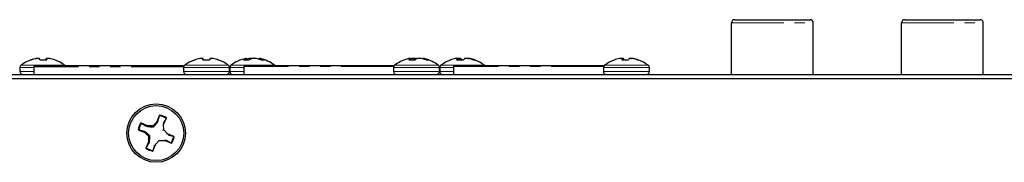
# Paper-space layout '_Top' of a CAD drawing. Header units: millimetres. Extents: x -329 to 153, y -147 to 87.
# Tile 5 of 6: x -105 to 14, y 70 to 87. Entities that reach past the tile are written whole.
import ezdxf

# ---------------------------------------------------------------- set-up
doc = ezdxf.new("R2010")
doc.units = ezdxf.units.MM
doc.linetypes.add('PHANTOM', pattern=[12.7, 6.35, -1.27, 1.27, -1.27, 1.27, -1.27])

psp = doc.layouts.new('_Top')

# ---------------------------------------------------------------- linework, layer by layer
at = {"color": 7, "linetype": 'Continuous', "lineweight": 25}
for p, q in [((-18.59, 80.18), (-18.59, 86.43)), ((-18.19, 86.83), (-9.09, 86.83)), ((-8.69, 80.18), (-8.69, 86.43)), ((1.98, 80.18), (1.98, 86.43)), ((2.38, 86.83), (11.48, 86.83)), ((11.88, 80.18), (11.88, 86.43)), ((-104.68, 81.02), (-104.68, 80.54)), ((-103.39, 81.94), (-103.31, 81.94)), ((-103, 81.12), (-103, 80.18)), ((-102.85, 81.27), (-84.78, 81.27)), ((-102.26, 81.94), (-101.42, 81.94)), ((-101.43, 82.11), (-101.45, 81.94)), ((-100.46, 81.94), (-100.41, 81.94)), ((-84.88, 81.02), (-84.88, 80.54)), ((-83.59, 81.94), (-83.54, 81.94)), ((-82.53, 81.94), (-82.55, 82.11)), ((-82.54, 81.94), (-81.7, 81.94)), ((-82.53, 82.11), (-82.51, 81.94)), ((-80.68, 81.94), (-80.61, 81.94)), ((-79.32, 80.54), (-79.32, 81.02)), ((-79.28, 81.02), (-79.28, 80.54)), ((-77.64, 81.94), (-76.94, 81.94)), ((-77.6, 81.13), (-77.6, 80.18)), ((-77.45, 81.28), (-59.38, 81.28)), ((-77.24, 81.94), (-77.26, 82.14)), ((-75.75, 82.14), (-75.76, 82.02)), ((-75.54, 81.94), (-75.08, 81.94)), ((-59.48, 81.02), (-59.48, 80.54)), ((-57.64, 81.94), (-56.86, 81.94)), ((-57.41, 82.14), (-57.41, 82.12)), ((-57.39, 81.94), (-57.41, 82.14)), ((-57.41, 82.12), (-57.39, 81.94)), ((-56, 82.08), (-55.99, 82.14)), ((-55.54, 81.94), (-55.22, 81.94)), ((-53.92, 80.54), (-53.92, 81.02)), ((-53.88, 81.02), (-53.88, 80.54)), ((-52.59, 81.94), (-52.59, 81.94)), ((-52.2, 81.13), (-52.2, 80.18)), ((-52.05, 81.28), (-33.98, 81.28)), ((-51.84, 81.94), (-51.02, 81.94)), ((-51.7, 81.94), (-51.71, 82.11)), ((-49.81, 81.94), (-49.61, 81.94)), ((-34.08, 81.02), (-34.08, 80.54)), ((-32.79, 81.94), (-32.77, 81.94)), ((-31.87, 81.94), (-31.04, 81.94)), ((-31.81, 81.94), (-31.82, 82.11)), ((-29.93, 81.94), (-29.81, 81.94)), ((-28.52, 80.54), (-28.52, 81.02)), ((-309.81, 80.18), (133.42, 80.18)), ((132.15, 79.67), (-308.54, 79.67)), ((-87.78, 75.24), (-88.11, 74.44)), ((-87.78, 75.19), (-87.78, 75.24)), ((-89.24, 73.97), (-90.04, 74.3)), ((-89.99, 74.26), (-90.04, 74.3)), ((-89.26, 73.87), (-89.24, 73.97)), ((-88.57, 73.97), (-89.24, 73.97)), ((-88.11, 74.44), (-88.57, 73.97)), ((-88.51, 73.82), (-88.57, 73.97)), ((-88.02, 74.39), (-88.11, 74.44)), ((-87.38, 74.13), (-87.29, 74.11)), ((-87, 74.86), (-87.33, 74.24)), ((-87.29, 74.11), (-86.96, 74.91)), ((-87.28, 73.45), (-87.29, 74.11)), ((-87, 74.86), (-86.96, 74.91)), ((-90.37, 73.48), (-89.57, 73.15)), ((-90.31, 73.48), (-90.37, 73.48)), ((-89.51, 73.24), (-89.57, 73.15)), ((-89.57, 73.15), (-89.1, 72.68)), ((-88.95, 72.75), (-89.1, 72.68)), ((-89.1, 72.68), (-89.1, 72.02)), ((-87.37, 73.41), (-87.28, 73.45)), ((-86.81, 72.98), (-87.28, 73.45)), ((-86.86, 72.9), (-86.81, 72.98)), ((-86.01, 72.65), (-86.81, 72.98)), ((-86.75, 72.86), (-86.07, 72.65)), ((-89.1, 72.02), (-89.43, 71.22)), ((-89, 72), (-89.1, 72.02)), ((-88.61, 70.89), (-88.28, 71.69)), ((-88.4, 71.62), (-88.6, 70.94)), ((-88.35, 71.74), (-88.28, 71.69)), ((-88.28, 71.69), (-87.81, 72.16)), ((-87.85, 72.25), (-87.81, 72.16)), ((-87.81, 72.16), (-87.15, 72.16)), ((-87.13, 72.25), (-87.15, 72.16)), ((-87.15, 72.16), (-86.35, 71.83)), ((-86.39, 71.87), (-87.02, 72.2)), ((-86.39, 71.87), (-86.35, 71.83)), ((-86.07, 72.65), (-86.01, 72.65)), ((-89.39, 71.27), (-89.43, 71.22)), ((-88.6, 70.94), (-88.61, 70.89))]:
    psp.add_line(p, q, dxfattribs=at)
at = {"color": 7, "linetype": 'PHANTOM', "lineweight": 18}
for p, q in [((-18.59, 86.43), (-8.69, 86.43)), ((1.98, 86.43), (11.88, 86.43)), ((-104.68, 81.02), (-103, 81.02)), ((-104.54, 81.31), (-99.26, 81.31)), ((-84.87, 81.12), (-103, 81.12)), ((-102.73, 82.1), (-102.73, 82.11)), ((-102.7, 82.12), (-102.7, 82.11)), ((-102.5, 82.13), (-102.5, 82.14)), ((-101.52, 81.94), (-101.5, 82.11)), ((-101.49, 82.12), (-101.51, 81.94)), ((-101.43, 82.11), (-101.45, 81.94)), ((-101.4, 82.13), (-101.4, 82.14)), ((-84.88, 81.02), (-79.32, 81.02)), ((-84.74, 81.31), (-79.46, 81.31)), ((-82.62, 82.14), (-82.62, 82.13)), ((-82.52, 81.94), (-82.54, 82.12)), ((-81.52, 82.14), (-81.52, 82.14)), ((-79.28, 81.02), (-77.6, 81.02)), ((-79.14, 81.31), (-73.86, 81.31)), ((-59.47, 81.13), (-77.6, 81.13)), ((-77.3, 81.94), (-77.31, 82.11)), ((-77.3, 82.12), (-77.29, 81.94)), ((-77.24, 81.94), (-77.26, 82.14)), ((-76.94, 81.94), (-76.94, 82.11)), ((-76.91, 82.12), (-76.91, 81.96)), ((-76.69, 82.07), (-76.69, 82.14)), ((-76.63, 82.14), (-76.63, 82.1)), ((-75.73, 82.14), (-75.74, 82.02)), ((-75.62, 81.97), (-75.61, 82.12)), ((-75.59, 82.11), (-75.6, 81.97)), ((-59.48, 81.02), (-53.92, 81.02)), ((-59.34, 81.31), (-54.06, 81.31)), ((-57.4, 81.94), (-57.42, 82.11)), ((-57.29, 81.94), (-57.28, 82.11)), ((-57.25, 82.12), (-57.25, 81.94)), ((-57.03, 81.94), (-57.03, 82.14)), ((-56.97, 82.14), (-56.96, 81.94)), ((-56.81, 81.99), (-56.81, 82.12)), ((-56.8, 82.11), (-56.79, 82)), ((-55.97, 82.14), (-55.97, 82.08)), ((-55.82, 82.04), (-55.82, 82.12)), ((-55.79, 82.11), (-55.79, 82.03)), ((-53.88, 81.02), (-52.2, 81.02)), ((-53.74, 81.31), (-48.46, 81.31)), ((-34.07, 81.13), (-52.2, 81.13)), ((-51.7, 81.94), (-51.71, 82.11)), ((-51.53, 81.94), (-51.54, 82.14)), ((-51.48, 82.14), (-51.47, 81.94)), ((-51.34, 81.94), (-51.35, 82.12)), ((-51.34, 82.11), (-51.33, 81.94)), ((-50.46, 82.12), (-50.46, 82.14)), ((-50.42, 82.14), (-50.42, 82.11)), ((-50.25, 82.07), (-50.25, 82.12)), ((-50.21, 82.11), (-50.22, 82.07)), ((-34.08, 81.02), (-28.52, 81.02)), ((-33.94, 81.31), (-28.66, 81.31)), ((-31.81, 81.99), (-31.82, 82.14)), ((-31.81, 81.94), (-31.82, 82.11)), ((-31.77, 82.14), (-31.76, 81.94)), ((-31.65, 81.94), (-31.66, 82.12)), ((-31.65, 82.11), (-31.64, 81.94)), ((-30.72, 82.13), (-30.72, 82.14)), ((-30.67, 82.14), (-30.67, 82.13)), ((-30.48, 82.1), (-30.48, 82.12)), ((-30.45, 82.11), (-30.45, 82.09)), ((-104.68, 80.54), (-103, 80.54)), ((-84.88, 80.54), (-79.32, 80.54)), ((-79.28, 80.54), (-77.6, 80.54)), ((-59.48, 80.54), (-53.92, 80.54)), ((-53.88, 80.54), (-52.2, 80.54)), ((-34.08, 80.54), (-28.52, 80.54))]:
    psp.add_line(p, q, dxfattribs=at)
at = {"color": 7, "linetype": 'Continuous', "lineweight": 25, "flags": 128}
for points in [[(-99.22, 81.27), (-99.23, 81.28), (-99.26, 81.31)], [(-73.83, 81.28), (-73.83, 81.28), (-73.86, 81.31)], [(-57.28, 82.11), (-57.36, 82.09), (-57.41, 82.08)], [(-48.43, 81.28), (-48.43, 81.28), (-48.46, 81.31)]]:
    psp.add_lwpolyline(points, dxfattribs=at)
at = {"color": 7, "linetype": 'Continuous', "lineweight": 25}
for radius in [3.54, 3.33]:
    psp.add_circle((-88.19, 73.07), radius, dxfattribs=at)
for centre, radius, start, end in [((-18.19, 86.43), 0.4, 90, 180), ((-9.09, 86.43), 0.4, 360, 90), ((2.38, 86.43), 0.4, 90, 180), ((11.48, 86.43), 0.4, 360, 90), ((-104.32, 81.02), 0.366, 127.7097, 180), ((-101.9, 77.89), 4.31, 110.2122, 127.7097), ((-101.92, 77.88), 4.31, 100.7911, 109.3258), ((-101.88, 77.85), 4.33, 100.7785, 109.2822), ((-102.85, 81.12), 0.15, 90, 180), ((-102.15, 78.37), 3.78, 94.6774, 97.7791), ((-102.56, 81.29), 0.866, 73.4365, 79.7731), ((-104.17, 81.57), 1.95, 11.0982, 16.1486), ((-99.63, 81.57), 1.95, 163.8514, 168.9018), ((-101.25, 81.31), 0.845, 100.1892, 102.9505), ((-101.22, 81.54), 0.611, 102.4275, 109.9089), ((-103.22, 81.91), 1.8, 1.1998, 6.527), ((-101.6, 78.63), 3.52, 81.9426, 85.1561), ((-101.88, 77.88), 4.31, 70.6742, 79.2089), ((-101.9, 77.89), 4.31, 52.2903, 69.7878), ((-84.52, 81.02), 0.366, 127.7097, 180), ((-82.1, 77.89), 4.31, 110.2122, 127.7097), ((-82.11, 77.86), 4.32, 100.7784, 109.2966), ((-82.38, 78.54), 3.61, 94.7813, 97.9528), ((-82.78, 81.46), 0.694, 71.3998, 78.4409), ((-82.77, 81.38), 0.773, 72.4237, 79.1135), ((-76.76, 82.26), 5.79, 181.4458, 183.0961), ((-88.4, 81.23), 5.94, 6.8943, 8.5171), ((-75.81, 81.23), 5.94, 171.4829, 173.1057), ((-81.44, 81.38), 0.773, 100.8865, 107.5763), ((-81.84, 78.46), 3.69, 82.133, 85.27), ((-81.82, 78.54), 3.61, 82.0472, 85.2187), ((-82.11, 77.86), 4.33, 70.7169, 79.2255), ((-82.1, 77.86), 4.32, 70.7034, 79.2216), ((-82.1, 77.89), 4.31, 52.2903, 69.7878), ((-79.69, 81.02), 0.366, 360, 52.2903), ((-78.92, 81.02), 0.366, 127.7097, 180), ((-76.5, 77.89), 4.31, 101.5205, 127.7097), ((-76.81, 80.7), 1.5, 109.7432, 123.9237), ((-77.45, 81.13), 0.15, 90, 180), ((-77.09, 80.8), 1.35, 97.8675, 103.053), ((-77.18, 81.95), 0.201, 113.0901, 125.9689), ((-76.22, 78.95), 3.24, 102.7274, 108.407), ((-76.01, 80.43), 1.78, 108.9005, 121.5459), ((-76.37, 77.96), 4.19, 94.4584, 97.3982), ((-76.91, 79.12), 3.04, 81.2891, 84.7308), ((-76.1, 79.12), 3.04, 95.2692, 98.7109), ((-76.64, 77.96), 4.19, 82.6018, 85.5416), ((-76.79, 78.91), 3.29, 67.6072, 77.2401), ((-75.92, 80.8), 1.35, 76.947, 82.1325), ((-76.5, 77.89), 4.31, 52.2903, 78.5881), ((-76.27, 79.17), 3.02, 66.8121, 77.0001), ((-59.12, 81.02), 0.366, 127.7097, 180), ((-56.7, 77.89), 4.31, 105.1304, 127.7097), ((-56.88, 78.53), 3.65, 101.7212, 105.1305), ((-56.98, 81.29), 0.932, 118.0038, 135.2346), ((-57.21, 80.02), 2.13, 96.2312, 100.3605), ((-56.7, 77.83), 4.32, 94.3831, 97.2809), ((-57.21, 79.9), 2.25, 79.8633, 83.8476), ((-56.1, 81.06), 1.17, 116.1552, 130.9722), ((-57.23, 81.21), 1, 58.3618, 64.3786), ((-56.19, 79.9), 2.25, 96.1524, 100.1367), ((-56.7, 77.83), 4.32, 82.7191, 85.6169), ((-56.9, 78.33), 3.86, 69.464, 78.4122), ((-56.2, 80.02), 2.13, 79.6395, 83.7688), ((-56.53, 78.53), 3.66, 69.0012, 78.2763), ((-56.7, 77.89), 4.31, 52.2903, 74.8696), ((-54.29, 81.02), 0.366, 0, 52.2903), ((-53.52, 81.02), 0.366, 127.7097, 180), ((-51.1, 77.89), 4.31, 110.2122, 127.7097), ((-51.21, 78.13), 4.06, 101.1111, 109.9199), ((-52.05, 81.13), 0.15, 90, 180), ((-51.52, 79.35), 2.8, 95.4312, 99.0348), ((-51.26, 81.62), 0.663, 132.965, 151.28), ((-51.22, 77.96), 4.19, 94.4431, 97.3854), ((-51.84, 81.96), 0.202, 52.5048, 64.5891), ((-51.69, 80.57), 1.58, 77.871, 82.6027), ((-51.87, 81.45), 0.852, 35.7268, 51.2188), ((-50.33, 81.45), 0.852, 128.7812, 144.2732), ((-50.52, 80.57), 1.58, 97.3973, 102.129), ((-50.99, 77.96), 4.19, 82.6146, 85.5569), ((-50.69, 79.35), 2.8, 80.9652, 84.5688), ((-51.22, 78), 4.18, 70.3352, 78.9628), ((-51, 78.13), 4.06, 70.0801, 78.8889), ((-51.1, 77.89), 4.31, 52.2903, 69.7878), ((-33.72, 81.02), 0.366, 127.7097, 180), ((-31.3, 77.89), 4.31, 110.2122, 127.7097), ((-31.35, 77.93), 4.25, 100.8522, 109.4467), ((-31.64, 78.85), 3.3, 95.0061, 98.3277), ((-32, 81.71), 0.443, 66.3265, 75.013), ((-31.08, 81.79), 0.807, 156.6988, 169.0959), ((-31.94, 81.06), 1.09, 75.302, 80.9744), ((-32.47, 81.61), 0.964, 20.217, 31.2215), ((-30.13, 81.61), 0.964, 148.7785, 159.783), ((-30.67, 81.06), 1.09, 99.0256, 104.698), ((-31.1, 78.2), 3.95, 82.3891, 85.423), ((-30.96, 78.85), 3.3, 81.6723, 84.9939), ((-31.35, 77.87), 4.31, 70.6654, 79.1802), ((-31.25, 77.93), 4.25, 70.5533, 79.1478), ((-31.3, 77.89), 4.31, 52.2903, 69.7878), ((-28.89, 81.02), 0.366, 360, 52.2903), ((-104.32, 80.54), 0.366, 180, 270), ((-84.52, 80.54), 0.366, 180, 270), ((-79.69, 80.54), 0.366, 270, 360), ((-78.92, 80.54), 0.366, 180, 270), ((-59.12, 80.54), 0.366, 180, 270), ((-54.29, 80.54), 0.366, 270, 0), ((-53.52, 80.54), 0.366, 180, 270), ((-33.72, 80.54), 0.366, 180, 270), ((-28.89, 80.54), 0.366, 270, 360), ((-88.19, 73.07), 2.22, 56.168, 79.242), ((-88.19, 73.07), 2.16, 56.3654, 79.0446), ((-88.19, 73.07), 2.22, 146.168, 169.242), ((-88.19, 73.07), 2.16, 146.3654, 169.0446), ((-88.19, 73.07), 2.16, 326.3654, 349.0446), ((-88.19, 73.07), 2.22, 326.168, 349.242), ((-88.19, 73.07), 2.22, 236.168, 259.242), ((-88.19, 73.07), 2.16, 236.3654, 259.0446)]:
    psp.add_arc(centre, radius, start, end, dxfattribs=at)
for points in [[(-102.73, 82.11), (-102.72, 82.11), (-102.71, 82.11), (-102.7, 82.12)], [(-102.66, 82.12), (-102.67, 82.11), (-102.68, 82.11), (-102.69, 82.11)], [(-102.3, 82.11), (-102.31, 82.11), (-102.31, 82.11), (-102.31, 82.12)], [(-101.5, 82.11), (-101.5, 82.11), (-101.5, 82.11), (-101.49, 82.12)], [(-101.43, 82.12), (-101.43, 82.11), (-101.43, 82.11), (-101.43, 82.11)], [(-101.08, 82.11), (-101.09, 82.11), (-101.1, 82.11), (-101.11, 82.12)], [(-82.88, 82.12), (-82.89, 82.11), (-82.91, 82.11), (-82.92, 82.11)], [(-82.55, 82.11), (-82.55, 82.11), (-82.55, 82.11), (-82.56, 82.12)], [(-81.67, 82.12), (-81.67, 82.11), (-81.68, 82.11), (-81.68, 82.11)], [(-81.3, 82.11), (-81.31, 82.11), (-81.32, 82.11), (-81.33, 82.12)], [(-77.31, 82.11), (-77.31, 82.11), (-77.3, 82.11), (-77.3, 82.12)], [(-76.94, 82.11), (-76.93, 82.11), (-76.92, 82.11), (-76.91, 82.12)], [(-76.56, 82.12), (-76.57, 82.11), (-76.58, 82.11), (-76.58, 82.11)], [(-76.07, 82.11), (-76.08, 82.11), (-76.09, 82.11), (-76.1, 82.12)], [(-75.61, 82.12), (-75.6, 82.11), (-75.6, 82.11), (-75.59, 82.11)], [(-57.59, 82.12), (-57.6, 82.11), (-57.61, 82.11), (-57.62, 82.11)], [(-57.42, 82.11), (-57.41, 82.11), (-57.41, 82.11), (-57.41, 82.12)], [(-57.28, 82.11), (-57.27, 82.11), (-57.26, 82.11), (-57.25, 82.12)], [(-56.81, 82.12), (-56.81, 82.11), (-56.8, 82.11), (-56.8, 82.11)], [(-56.59, 82.12), (-56.6, 82.11), (-56.61, 82.11), (-56.61, 82.11)], [(-56.12, 82.11), (-56.13, 82.11), (-56.14, 82.11), (-56.16, 82.12)], [(-55.82, 82.12), (-55.81, 82.11), (-55.8, 82.11), (-55.79, 82.11)], [(-51.96, 82.12), (-51.97, 82.11), (-51.98, 82.11), (-51.99, 82.11)], [(-51.71, 82.11), (-51.71, 82.11), (-51.71, 82.11), (-51.71, 82.12)], [(-51.35, 82.12), (-51.35, 82.11), (-51.34, 82.11), (-51.34, 82.11)], [(-50.85, 82.12), (-50.86, 82.11), (-50.86, 82.11), (-50.87, 82.11)], [(-50.42, 82.11), (-50.43, 82.11), (-50.44, 82.11), (-50.45, 82.12)], [(-50.25, 82.12), (-50.24, 82.11), (-50.23, 82.11), (-50.21, 82.11)], [(-32.12, 82.12), (-32.13, 82.11), (-32.14, 82.11), (-32.15, 82.11)], [(-31.82, 82.11), (-31.82, 82.11), (-31.82, 82.11), (-31.83, 82.12)], [(-31.66, 82.12), (-31.66, 82.11), (-31.65, 82.11), (-31.65, 82.11)], [(-30.94, 82.12), (-30.95, 82.11), (-30.95, 82.11), (-30.96, 82.11)], [(-30.54, 82.11), (-30.56, 82.11), (-30.57, 82.11), (-30.58, 82.12)], [(-30.48, 82.12), (-30.47, 82.11), (-30.46, 82.11), (-30.45, 82.11)], [(-88.02, 74.39), (-87.94, 74.65), (-87.86, 74.92), (-87.78, 75.19)], [(-89.99, 74.26), (-89.75, 74.13), (-89.5, 74), (-89.26, 73.87)], [(-89.51, 73.24), (-89.78, 73.32), (-90.05, 73.4), (-90.31, 73.48)], [(-89.39, 71.27), (-89.26, 71.51), (-89.13, 71.76), (-89, 72)]]:
    psp.add_open_spline(points, degree=3, dxfattribs=at)
for points, knots in [([(-102.5, 82.14), (-102.49, 82.14), (-102.48, 82.14), (-102.48, 82.14), (-102.47, 82.14), (-102.46, 82.14), (-102.46, 82.14), (-102.46, 82.14), (-102.46, 82.14), (-102.45, 82.14)], [0, 0, 0, 0, 0.00002970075, 0.00002970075, 0.00002970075, 0.00005940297, 0.00005940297, 0.00005940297, 0.00006914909, 0.00006914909, 0.00006914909, 0.00006914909]), ([(-102.41, 82.14), (-102.41, 82.14), (-102.42, 82.14), (-102.42, 82.14), (-102.43, 82.14), (-102.44, 82.14), (-102.45, 82.14), (-102.45, 82.14), (-102.45, 82.14), (-102.46, 82.14)], [0, 0, 0, 0, 0.00002970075, 0.00002970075, 0.00002970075, 0.00005940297, 0.00005940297, 0.00005940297, 0.00006914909, 0.00006914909, 0.00006914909, 0.00006914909]), ([(-101.4, 82.14), (-101.39, 82.14), (-101.39, 82.14), (-101.38, 82.14), (-101.38, 82.14), (-101.37, 82.14), (-101.36, 82.14), (-101.36, 82.14), (-101.35, 82.14), (-101.35, 82.14)], [0, 0, 0, 0, 0.00002970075, 0.00002970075, 0.00002970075, 0.00005940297, 0.00005940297, 0.00005940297, 0.00006914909, 0.00006914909, 0.00006914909, 0.00006914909]), ([(-101.31, 82.14), (-101.31, 82.14), (-101.32, 82.14), (-101.33, 82.14), (-101.34, 82.14), (-101.34, 82.14), (-101.35, 82.14), (-101.35, 82.14), (-101.35, 82.14), (-101.35, 82.14)], [0, 0, 0, 0, 0.00002970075, 0.00002970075, 0.00002970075, 0.00005940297, 0.00005940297, 0.00005940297, 0.00006914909, 0.00006914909, 0.00006914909, 0.00006914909]), ([(-82.64, 82.14), (-82.64, 82.14), (-82.65, 82.14), (-82.65, 82.14), (-82.66, 82.14), (-82.67, 82.14), (-82.68, 82.14), (-82.68, 82.14), (-82.68, 82.14), (-82.69, 82.14)], [0, 0, 0, 0, 0.00002970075, 0.00002970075, 0.00002970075, 0.00005940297, 0.00005940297, 0.00005940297, 0.00006914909, 0.00006914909, 0.00006914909, 0.00006914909]), ([(-81.53, 82.14), (-81.54, 82.14), (-81.55, 82.14), (-81.56, 82.14), (-81.57, 82.14), (-81.57, 82.14), (-81.58, 82.14), (-81.58, 82.14), (-81.58, 82.14), (-81.58, 82.14)], [0, 0, 0, 0, 0.00002970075, 0.00002970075, 0.00002970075, 0.00005940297, 0.00005940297, 0.00005940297, 0.00006914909, 0.00006914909, 0.00006914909, 0.00006914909]), ([(-77.26, 82.14), (-77.26, 82.14), (-77.26, 82.14), (-77.26, 82.14), (-77.26, 82.14), (-77.26, 82.14), (-77.27, 82.14), (-77.27, 82.14), (-77.27, 82.14), (-77.27, 82.14)], [0, 0, 0, 0, 0.00002970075, 0.00002970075, 0.00002970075, 0.00005940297, 0.00005940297, 0.00005940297, 0.00006914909, 0.00006914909, 0.00006914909, 0.00006914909]), ([(-76.69, 82.14), (-76.68, 82.14), (-76.67, 82.14), (-76.66, 82.14), (-76.65, 82.14), (-76.64, 82.14), (-76.63, 82.14), (-76.63, 82.14), (-76.63, 82.14), (-76.63, 82.14)], [0, 0, 0, 0, 0.00002970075, 0.00002970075, 0.00002970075, 0.00005940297, 0.00005940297, 0.00005940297, 0.00006914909, 0.00006914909, 0.00006914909, 0.00006914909]), ([(-76.31, 82.14), (-76.32, 82.14), (-76.33, 82.14), (-76.34, 82.14), (-76.35, 82.14), (-76.36, 82.14), (-76.37, 82.14), (-76.37, 82.14), (-76.38, 82.14), (-76.38, 82.14)], [0, 0, 0, 0, 0.00002970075, 0.00002970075, 0.00002970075, 0.00005940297, 0.00005940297, 0.00005940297, 0.00006914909, 0.00006914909, 0.00006914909, 0.00006914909]), ([(-75.75, 82.14), (-75.75, 82.14), (-75.75, 82.14), (-75.74, 82.14), (-75.73, 82.14), (-75.73, 82.14)], [0, 0, 0, 0, 0.246073, 0.811942, 1, 1, 1, 1]), ([(-57.41, 82.14), (-57.41, 82.14), (-57.41, 82.14), (-57.42, 82.14), (-57.42, 82.14), (-57.42, 82.14), (-57.43, 82.14), (-57.43, 82.14), (-57.43, 82.14), (-57.44, 82.14)], [0, 0, 0, 0, 0.00002970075, 0.00002970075, 0.00002970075, 0.00005940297, 0.00005940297, 0.00005940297, 0.00006914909, 0.00006914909, 0.00006914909, 0.00006914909]), ([(-57.03, 82.14), (-57.02, 82.14), (-57.01, 82.14), (-57, 82.14), (-56.99, 82.14), (-56.98, 82.14), (-56.98, 82.14), (-56.97, 82.14), (-56.97, 82.14), (-56.97, 82.14)], [0, 0, 0, 0, 0.00002970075, 0.00002970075, 0.00002970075, 0.00005940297, 0.00005940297, 0.00005940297, 0.00006914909, 0.00006914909, 0.00006914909, 0.00006914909]), ([(-56.37, 82.14), (-56.38, 82.14), (-56.39, 82.14), (-56.4, 82.14), (-56.41, 82.14), (-56.42, 82.14), (-56.43, 82.14), (-56.43, 82.14), (-56.43, 82.14), (-56.44, 82.14)], [0, 0, 0, 0, 0.00002970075, 0.00002970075, 0.00002970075, 0.00005940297, 0.00005940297, 0.00005940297, 0.00006914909, 0.00006914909, 0.00006914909, 0.00006914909]), ([(-55.99, 82.14), (-55.99, 82.14), (-55.99, 82.14), (-55.99, 82.14), (-55.99, 82.14), (-55.98, 82.14), (-55.98, 82.14), (-55.97, 82.14), (-55.97, 82.14), (-55.97, 82.14)], [0, 0, 0, 0, 0.00002970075, 0.00002970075, 0.00002970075, 0.00005940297, 0.00005940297, 0.00005940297, 0.00006914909, 0.00006914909, 0.00006914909, 0.00006914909]), ([(-51.75, 82.14), (-51.75, 82.14), (-51.75, 82.14), (-51.76, 82.14), (-51.76, 82.14), (-51.77, 82.14), (-51.78, 82.14), (-51.78, 82.14), (-51.78, 82.14), (-51.79, 82.14)], [0, 0, 0, 0, 0.00002970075, 0.00002970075, 0.00002970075, 0.00005940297, 0.00005940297, 0.00005940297, 0.00006914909, 0.00006914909, 0.00006914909, 0.00006914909]), ([(-51.54, 82.14), (-51.53, 82.14), (-51.52, 82.14), (-51.51, 82.14), (-51.5, 82.14), (-51.5, 82.14), (-51.49, 82.14), (-51.49, 82.14), (-51.48, 82.14), (-51.48, 82.14)], [0, 0, 0, 0, 0.00002970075, 0.00002970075, 0.00002970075, 0.00005940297, 0.00005940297, 0.00005940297, 0.00006914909, 0.00006914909, 0.00006914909, 0.00006914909]), ([(-50.66, 82.14), (-50.67, 82.14), (-50.68, 82.14), (-50.69, 82.14), (-50.7, 82.14), (-50.71, 82.14), (-50.72, 82.14), (-50.72, 82.14), (-50.72, 82.14), (-50.72, 82.14)], [0, 0, 0, 0, 0.00002970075, 0.00002970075, 0.00002970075, 0.00005940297, 0.00005940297, 0.00005940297, 0.00006914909, 0.00006914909, 0.00006914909, 0.00006914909]), ([(-50.46, 82.14), (-50.45, 82.14), (-50.45, 82.14), (-50.45, 82.14), (-50.44, 82.14), (-50.44, 82.14), (-50.43, 82.14), (-50.43, 82.14), (-50.42, 82.14), (-50.42, 82.14)], [0, 0, 0, 0, 0.00002970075, 0.00002970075, 0.00002970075, 0.00005940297, 0.00005940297, 0.00005940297, 0.00006914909, 0.00006914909, 0.00006914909, 0.00006914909]), ([(-31.89, 82.14), (-31.89, 82.14), (-31.9, 82.14), (-31.9, 82.14), (-31.91, 82.14), (-31.91, 82.14), (-31.92, 82.14), (-31.93, 82.14), (-31.93, 82.14), (-31.93, 82.14)], [0, 0, 0, 0, 0.00002970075, 0.00002970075, 0.00002970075, 0.00005940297, 0.00005940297, 0.00005940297, 0.00006914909, 0.00006914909, 0.00006914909, 0.00006914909]), ([(-31.82, 82.14), (-31.81, 82.14), (-31.8, 82.14), (-31.79, 82.14), (-31.78, 82.14), (-31.78, 82.14), (-31.77, 82.14), (-31.77, 82.14), (-31.77, 82.14), (-31.77, 82.14)], [0, 0, 0, 0, 0.00002970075, 0.00002970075, 0.00002970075, 0.00005940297, 0.00005940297, 0.00005940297, 0.00006914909, 0.00006914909, 0.00006914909, 0.00006914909]), ([(-30.79, 82.14), (-30.8, 82.14), (-30.8, 82.14), (-30.81, 82.14), (-30.82, 82.14), (-30.83, 82.14), (-30.83, 82.14), (-30.84, 82.14), (-30.84, 82.14), (-30.84, 82.14)], [0, 0, 0, 0, 0.00002970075, 0.00002970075, 0.00002970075, 0.00005940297, 0.00005940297, 0.00005940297, 0.00006914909, 0.00006914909, 0.00006914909, 0.00006914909]), ([(-30.72, 82.14), (-30.71, 82.14), (-30.71, 82.14), (-30.7, 82.14), (-30.7, 82.14), (-30.69, 82.14), (-30.68, 82.14), (-30.68, 82.14), (-30.68, 82.14), (-30.67, 82.14)], [0, 0, 0, 0, 0.00002970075, 0.00002970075, 0.00002970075, 0.00005940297, 0.00005940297, 0.00005940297, 0.00006914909, 0.00006914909, 0.00006914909, 0.00006914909]), ([(-89.26, 73.87), (-89.14, 73.86), (-89.02, 73.85), (-88.78, 73.83), (-88.66, 73.83), (-88.51, 73.82)], [0, 0, 0, 0, 0.5, 0.5, 1, 1, 1, 1]), ([(-88.51, 73.82), (-88.41, 73.93), (-88.33, 74.02), (-88.17, 74.21), (-88.09, 74.3), (-88.02, 74.39)], [0, 0, 0, 0, 0.5, 0.5, 1, 1, 1, 1]), ([(-88.95, 72.75), (-89.06, 72.85), (-89.15, 72.93), (-89.34, 73.09), (-89.43, 73.16), (-89.51, 73.24)], [0, 0, 0, 0, 0.5, 0.5, 1, 1, 1, 1]), ([(-89, 72), (-88.99, 72.12), (-88.98, 72.23), (-88.96, 72.48), (-88.95, 72.6), (-88.95, 72.75)], [0, 0, 0, 0, 0.5, 0.5, 1, 1, 1, 1])]:
    psp.add_open_spline(points, degree=3, knots=knots, dxfattribs=at)

doc.saveas('drawing.dxf')
